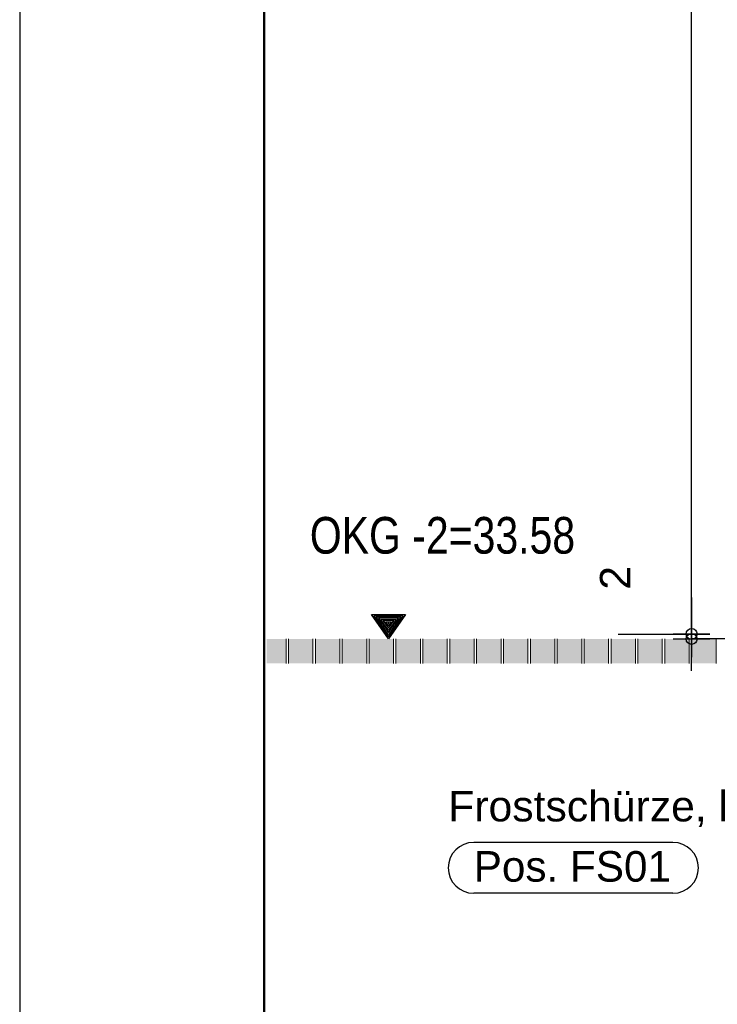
# Model space of a CAD drawing. Header units: metres. Extents: x 1314 to 1415, y -87 to -52.
# Tile 57 of 256: x 1313.99 to 1316.84, y -63.74 to -59.71. Entities that reach past the tile are written whole.
import ezdxf

# ---------------------------------------------------------------- set-up
doc = ezdxf.new("R2010")
doc.units = ezdxf.units.M
doc.header["$PDMODE"] = 65
doc.linetypes.add('AUSGEZOGEN', pattern=[0])
for name, color, linetype, lineweight in [('XR$1$Legende', 4, 'AUSGEZOGEN', 13), ('XR$2$Schraffur', 4, 'AUSGEZOGEN', 13), ('XR$2$Wand', 1, 'AUSGEZOGEN', 50), ('XR$3$Maßlinie 1_50', 7, 'AUSGEZOGEN', 25), ('XR$3$Text 1_100', 3, 'AUSGEZOGEN', 18)]:
    doc.layers.add(name, color=color, linetype=linetype, lineweight=lineweight)
doc.styles.add('ARIAL', font='arial.ttf')
doc.dimstyles.new('DIMSTYLE_3', dxfattribs={"dimtxt": 0.125, "dimasz": 0.15, "dimexe": 0, "dimexo": 0, "dimgap": 0.0625, "dimtad": 2, "dimdec": 1, "dimlfac": 100, "dimrnd": 0.5, "dimzin": 4, "dimdsep": 46, "dimtxsty": 'ARIAL', "dimblk1": 'ALL_ML_KREIS', "dimblk2": 'ALL_ML_KREIS', "dimsah": 1, "dimcen": 0, "dimclrd": 3, "dimclre": 3, "dimclrt": 3, "dimadec": 0, "dimazin": 0, "dimtfac": 1, "dimtdec": 0, "dimtix": 1, "dimtmove": 2, "dimatfit": 3, "dimfxl": 0, "dimtvp": 1.2, "dimtzin": 0, "dimlwd": 0, "dimlwe": 25, "dimarcsym": 0})
doc.dimstyles.new('DIMSTYLE_7', dxfattribs={"dimtxt": 0.125, "dimasz": 0.15, "dimexe": 0, "dimexo": 0, "dimgap": 0.0625, "dimtad": 2, "dimdec": 3, "dimrnd": 0.005, "dimzin": 4, "dimdsep": 46, "dimtxsty": 'ARIAL', "dimblk1": 'ALL_ML_KREIS', "dimblk2": 'ALL_ML_KREIS', "dimsah": 1, "dimcen": 0, "dimclrd": 3, "dimclre": 3, "dimclrt": 3, "dimadec": 0, "dimazin": 0, "dimtfac": 1, "dimtdec": 0, "dimtix": 1, "dimtmove": 2, "dimatfit": 3, "dimfxl": 0, "dimtzin": 0, "dimlwd": 0, "dimlwe": 25, "dimarcsym": 0})

# ---------------------------------------------------------------- blocks, each defined once
blk = doc.blocks.new('ALL_ML_KREIS')
at = {"color": 0, "linetype": 'ByBlock', "lineweight": -2}
for p, q in [((0, -0.5), (0, 0.5)), ((-1, 0), (0.5, 0))]:
    blk.add_line(p, q, dxfattribs=at)
blk.add_circle((0, 0), 0.15, dxfattribs=at)
blk = doc.blocks.new('*D87')
at = {"layer": 'DEFPOINTS', "color": 3, "linetype": 'AUSGEZOGEN', "lineweight": 25, "transparency": 33554687}
for p in [(1316.6068, -62.2251), (1316.7393, -62.2451), (1320.4213, -62.2451)]:
    blk.add_point(p, dxfattribs=at)
at = {"layer": 'XR$3$Maßlinie 1_50', "color": 3, "linetype": 'AUSGEZOGEN', "lineweight": -2, "transparency": 33554687}
for p, q in [((1316.4393, -62.2251), (1316.7393, -62.2251)), ((1316.7393, -62.2451), (1316.7393, -62.2251)), ((1317.0393, -62.2451), (1316.7393, -62.2451))]:
    blk.add_line(p, q, dxfattribs=at)
at = {"layer": 'XR$3$Maßlinie 1_50', "color": 3, "linetype": 'AUSGEZOGEN', "lineweight": 25, "transparency": 33554687, "xscale": 0.15, "yscale": 0.15, "zscale": 0.15}
for p, rotation in [((1316.7393, -62.2451), 270), ((1316.7393, -62.2251), 90)]:
    blk.add_blockref('ALL_ML_KREIS', p, dxfattribs=dict(at, rotation=rotation))
at = {"layer": 'XR$3$Maßlinie 1_50', "color": 3, "linetype": 'AUSGEZOGEN', "lineweight": 25, "transparency": 33554687, "insert": (1316.4268, -61.9953), "char_height": 0.125, "width": 0.375, "attachment_point": 5, "rotation": 90, "style": 'ARIAL'}
blk.add_mtext('\\A1;{\\A1;{2\\H0.082500;\\S^ ;}}', dxfattribs=at)
blk = doc.blocks.new('*D88')
at = {"layer": 'DEFPOINTS', "color": 3, "linetype": 'AUSGEZOGEN', "lineweight": 25, "transparency": 33554687}
for p in [(1317.7834, -55.1116), (1316.6068, -62.2251), (1316.7393, -62.2251)]:
    blk.add_point(p, dxfattribs=at)
at = {"layer": 'XR$3$Maßlinie 1_50', "color": 3, "linetype": 'AUSGEZOGEN', "lineweight": -2, "transparency": 33554687}
for p, q in [((1317.0393, -55.1116), (1316.7393, -55.1116)), ((1316.7393, -62.2251), (1316.7393, -55.1116)), ((1316.4393, -62.2251), (1316.7393, -62.2251))]:
    blk.add_line(p, q, dxfattribs=at)
at = {"layer": 'XR$3$Maßlinie 1_50', "color": 3, "linetype": 'AUSGEZOGEN', "lineweight": 25, "transparency": 33554687, "xscale": 0.15, "yscale": 0.15, "zscale": 0.15}
for p, rotation in [((1316.7393, -55.1116), 90), ((1316.7393, -62.2251), 270)]:
    blk.add_blockref('ALL_ML_KREIS', p, dxfattribs=dict(at, rotation=rotation))
at = {"layer": 'XR$3$Maßlinie 1_50', "color": 3, "linetype": 'AUSGEZOGEN', "lineweight": 25, "transparency": 33554687, "insert": (1316.6268, -58.6466), "char_height": 0.125, "width": 0.625, "attachment_point": 5, "rotation": 90, "style": 'ARIAL'}
blk.add_mtext('\\A1;{\\A1;{7.11\\H0.082500;\\S5^ ;}}', dxfattribs=at)
blk = doc.blocks.new('NSY145')
at = {"color": 0, "linetype": 'ByBlock', "lineweight": -2}
for p, q in [((-0.035, 0.05), (0, 0.05)), ((0, 0), (-0.035, 0.05)), ((0.0302, 0.0475), (-0.0302, 0.0475)), ((-0.0302, 0.0475), (0, 0.0044)), ((-0.0254, 0.045), (0, 0.045)), ((0, 0.0087), (-0.0254, 0.045)), ((0.0206, 0.0425), (-0.0206, 0.0425)), ((-0.0206, 0.0425), (0, 0.0131)), ((0, 0.05), (0.035, 0.05)), ((0.035, 0.05), (0, 0)), ((0, 0.0044), (0.0302, 0.0475)), ((0, 0.045), (0.0254, 0.045)), ((0.0254, 0.045), (0, 0.0087)), ((0, 0.0131), (0.0206, 0.0425)), ((-0.0159, 0.04), (0, 0.04)), ((0, 0.0174), (-0.0159, 0.04)), ((0.011, 0.0375), (-0.011, 0.0375)), ((-0.011, 0.0375), (0, 0.0218)), ((-0.0063, 0.035), (0, 0.035)), ((0, 0.0261), (-0.0063, 0.035)), ((0.0014, 0.0325), (-0.0014, 0.0325)), ((-0.0014, 0.0325), (0, 0.0305)), ((0, 0.04), (0.0159, 0.04)), ((0.0159, 0.04), (0, 0.0174)), ((0, 0.0218), (0.011, 0.0375)), ((0, 0.035), (0.0063, 0.035)), ((0.0063, 0.035), (0, 0.0261)), ((0, 0.0305), (0.0014, 0.0325))]:
    blk.add_line(p, q, dxfattribs=at)

msp = doc.modelspace()

# ---------------------------------------------------------------- hatches: boundary and pattern name
at = {"layer": 'XR$2$Schraffur', "linetype": 'AUSGEZOGEN', "lineweight": 13, "transparency": 33554687}
for points in [[(1315.0797, -62.3451), (1315.0797, -62.2451), (1315, -62.2451), (1315, -62.3451)], [(1315.1897, -62.3451), (1315.1897, -62.2451), (1315.0897, -62.2451), (1315.0897, -62.3451)], [(1315.2997, -62.3451), (1315.2997, -62.2451), (1315.1997, -62.2451), (1315.1997, -62.3451)], [(1315.4097, -62.3451), (1315.4097, -62.2451), (1315.3097, -62.2451), (1315.3097, -62.3451)], [(1315.5197, -62.3451), (1315.5197, -62.2451), (1315.4197, -62.2451), (1315.4197, -62.3451)], [(1315.6297, -62.3451), (1315.6297, -62.2451), (1315.5297, -62.2451), (1315.5297, -62.3451)], [(1315.7397, -62.3451), (1315.7397, -62.2451), (1315.6397, -62.2451), (1315.6397, -62.3451)], [(1315.8497, -62.3451), (1315.8497, -62.2451), (1315.7497, -62.2451), (1315.7497, -62.3451)], [(1315.9597, -62.3451), (1315.9597, -62.2451), (1315.8597, -62.2451), (1315.8597, -62.3451)], [(1316.0697, -62.3451), (1316.0697, -62.2451), (1315.9697, -62.2451), (1315.9697, -62.3451)], [(1316.1797, -62.3451), (1316.1797, -62.2451), (1316.0797, -62.2451), (1316.0797, -62.3451)], [(1316.2897, -62.3451), (1316.2897, -62.2451), (1316.1897, -62.2451), (1316.1897, -62.3451)], [(1316.3997, -62.3451), (1316.3997, -62.2451), (1316.2997, -62.2451), (1316.2997, -62.3451)], [(1316.5097, -62.3451), (1316.5097, -62.2451), (1316.4097, -62.2451), (1316.4097, -62.3451)], [(1316.6197, -62.3451), (1316.6197, -62.2451), (1316.5197, -62.2451), (1316.5197, -62.3451)], [(1316.7297, -62.3451), (1316.7297, -62.2451), (1316.6297, -62.2451), (1316.6297, -62.3451)], [(1316.8397, -62.3451), (1316.8397, -62.2451), (1316.7397, -62.2451), (1316.7397, -62.3451)]]:
    msp.add_hatch(color=253, dxfattribs=at).paths.add_polyline_path(points)

# ---------------------------------------------------------------- linework, layer by layer
at = {"layer": 'XR$1$Legende', "color": 6, "linetype": 'AUSGEZOGEN', "lineweight": 25, "transparency": 33554687}
msp.add_lwpolyline([(1313.9897, -87.3821), (1388.9897, -87.3821), (1388.9897, -52.3821), (1313.9897, -52.3821), (1313.9897, -87.3821)], close=True, dxfattribs=at)
at = {"layer": 'XR$1$Legende', "color": 1, "linetype": 'AUSGEZOGEN', "lineweight": 50, "transparency": 33554687}
msp.add_lwpolyline([(1314.9897, -87.1321), (1388.7397, -87.1321), (1388.7397, -52.6321), (1314.9897, -52.6321), (1314.9897, -87.1321)], close=True, dxfattribs=at)
at = {"layer": 'XR$2$Wand', "color": 1, "linetype": 'AUSGEZOGEN', "lineweight": 13, "transparency": 33554687}
for p, q in [((1315.0797, -62.3451), (1315.0797, -62.2451)), ((1315.0897, -62.2451), (1315.0897, -62.3451)), ((1315.1897, -62.3451), (1315.1897, -62.2451)), ((1315.1997, -62.2451), (1315.1997, -62.3451)), ((1315.2997, -62.3451), (1315.2997, -62.2451)), ((1315.3097, -62.2451), (1315.3097, -62.3451)), ((1315.4097, -62.3451), (1315.4097, -62.2451)), ((1315.4197, -62.2451), (1315.4197, -62.3451)), ((1315.5197, -62.3451), (1315.5197, -62.2451)), ((1315.5297, -62.2451), (1315.5297, -62.3451)), ((1315.6297, -62.3451), (1315.6297, -62.2451)), ((1315.6397, -62.2451), (1315.6397, -62.3451)), ((1315.7397, -62.3451), (1315.7397, -62.2451)), ((1315.7497, -62.2451), (1315.7497, -62.3451)), ((1315.8497, -62.3451), (1315.8497, -62.2451)), ((1315.8597, -62.2451), (1315.8597, -62.3451)), ((1315.9597, -62.3451), (1315.9597, -62.2451)), ((1315.9697, -62.2451), (1315.9697, -62.3451)), ((1316.0697, -62.3451), (1316.0697, -62.2451)), ((1316.0797, -62.2451), (1316.0797, -62.3451)), ((1316.1797, -62.3451), (1316.1797, -62.2451)), ((1316.1897, -62.2451), (1316.1897, -62.3451)), ((1316.2897, -62.3451), (1316.2897, -62.2451)), ((1316.2997, -62.2451), (1316.2997, -62.3451)), ((1316.3997, -62.3451), (1316.3997, -62.2451)), ((1316.4097, -62.2451), (1316.4097, -62.3451)), ((1316.5097, -62.3451), (1316.5097, -62.2451)), ((1316.5197, -62.2451), (1316.5197, -62.3451)), ((1316.6197, -62.3451), (1316.6197, -62.2451)), ((1316.6297, -62.2451), (1316.6297, -62.3451)), ((1316.7297, -62.3451), (1316.7297, -62.2451)), ((1316.7397, -62.2451), (1316.7397, -62.3451)), ((1316.8397, -62.3451), (1316.8397, -62.2451))]:
    msp.add_line(p, q, dxfattribs=at)
at = {"layer": 'XR$3$Maßlinie 1_50', "color": 7, "linetype": 'AUSGEZOGEN', "lineweight": 25, "transparency": 33554687}
for p, q in [((1316.6632, -63.0775), (1315.8479, -63.0775)), ((1316.6632, -63.2859), (1315.8479, -63.2859))]:
    msp.add_line(p, q, dxfattribs=at)
for centre, start, end in [((1315.8479, -63.1817), 90, 270), ((1316.6632, -63.1817), 270, 90)]:
    msp.add_arc(centre, 0.1042, start, end, dxfattribs=at)

# ---------------------------------------------------------------- block references
at = {"layer": 'XR$3$Maßlinie 1_50', "color": 7, "linetype": 'AUSGEZOGEN', "lineweight": 25, "transparency": 33554687, "xscale": 1.999999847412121, "yscale": 1.999999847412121, "zscale": 1.999999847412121}
msp.add_blockref('NSY145', (1315.4988, -62.2451), dxfattribs=at)

# ---------------------------------------------------------------- texts
at = {"layer": 'XR$3$Maßlinie 1_50', "color": 7, "linetype": 'AUSGEZOGEN', "lineweight": 25, "transparency": 33554687, "char_height": 0.125, "attachment_point": 7, "style": 'ARIAL'}
for s, insert, width in [('\\W1.00;Frostschürze, b/h = 0,15/0,74m', (1315.7437, -63.015), 2.483551), ('\\W0.99;Pos. FS01', (1315.8479, -63.24), 0.877044)]:
    msp.add_mtext(s, dxfattribs=dict(at, insert=insert, width=width))
at = {"layer": 'XR$3$Text 1_100', "color": 7, "linetype": 'AUSGEZOGEN', "lineweight": 25, "transparency": 33554687, "insert": (1315.1772, -61.8983), "char_height": 0.15, "width": 1.148084, "attachment_point": 7, "style": 'ARIAL'}
msp.add_mtext('\\W0.80;OKG -2=33.58', dxfattribs=at)

# ---------------------------------------------------------------- dimensions: what is measured, and where the dimension line sits
at = {"layer": 'XR$3$Maßlinie 1_50', "color": 3, "linetype": 'AUSGEZOGEN', "lineweight": 25, "transparency": 33554687}
for base, p1, p2, dimstyle, picture, middle in [((1316.73933, -55.11162), (1316.43933, -62.22506), (1317.03933, -55.11162), 'DIMSTYLE_7', '*D88', (1316.62683, -58.64657)), ((1316.7393, -62.2251), (1317.0393, -62.2451), (1316.4393, -62.2251), 'DIMSTYLE_3', '*D87', (1316.4268, -61.9953))]:
    dim = msp.add_linear_dim(base=base, p1=p1, p2=p2, angle=90, dimstyle=dimstyle, override={"dimpost": '<>', "dimclrd": 3, "dimclre": 3, "dimclrt": 3, "dimlwd": 0, "dimlwe": 25}, dxfattribs=at)
    dim.commit()
    dim.dimension.update_dxf_attribs({"geometry": picture, "text_midpoint": middle, "dimtype": 160})

doc.saveas('drawing.dxf')
